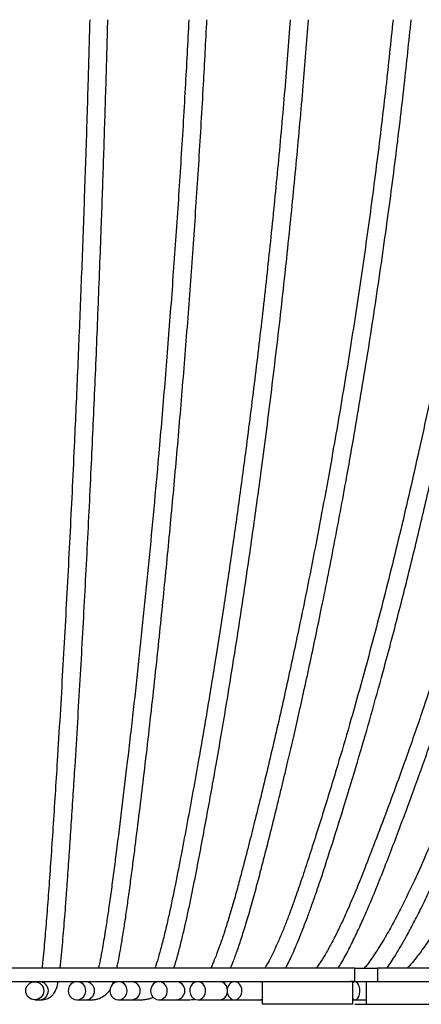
# Model space of a CAD drawing. Header units: millimetres. Extents: x 167 to 2222, y 44 to 1779.
# Tile 166 of 256: x 698 to 876, y 932 to 1367. Entities that reach past the tile are written whole.
import ezdxf

# ---------------------------------------------------------------- set-up
doc = ezdxf.new("R2010")
doc.units = ezdxf.units.MM
doc.layers.add('FORMAT', color=7, linetype='Continuous')
doc.styles.add('SLDTEXTSTYLE0', font='TXT', dxfattribs={"width": 0.605})
doc.dimstyles.new('SLDDIMSTYLE0', dxfattribs={"dimtxt": 18.491895, "dimasz": 2, "dimexe": 0, "dimexo": 0.0625, "dimgap": 4.622974, "dimtad": 1, "dimrnd": 1e-09, "dimzin": 12, "dimdsep": 46, "dimtxsty": 'SLDTEXTSTYLE0', "dimsah": 1, "dimcen": 0.09, "dimadec": 0, "dimazin": 3, "dimtfac": 1, "dimtofl": 0, "dimtmove": 0, "dimatfit": 3, "dimfxl": 1, "dimfrac": 2, "dimtolj": 1, "dimtzin": 12, "dimarcsym": 0})

# ---------------------------------------------------------------- blocks, each defined once
blk = doc.blocks.new('_D_3')
at = {"layer": 'FORMAT'}
for p, q in [((1115.01, 1673.87), (1367.3, 1673.87)), ((1366.31, 1673.87), (1366.31, 931.87)), ((846.56, 931.87), (1367.3, 931.87))]:
    blk.add_line(p, q, dxfattribs=at)
for points in [[(1366.31, 1673.87), (1365.31, 1671.87), (1367.31, 1671.87)], [(1366.31, 931.87), (1367.31, 933.87), (1365.31, 933.87)]]:
    blk.add_solid(points, dxfattribs=at)
at = {"layer": 'FORMAT', "insert": (1341.75, 1268.3), "char_height": 19.05, "attachment_point": 1, "rotation": 90, "style": 'SLDTEXTSTYLE0'}
blk.add_mtext('74 cm', dxfattribs=at)
blk = doc.blocks.new('_D_4')
at = {"layer": 'FORMAT'}
for p, q in [((917.56, 1383.18), (1296.73, 1383.18)), ((1295.74, 931.87), (1295.74, 1383.18)), ((846.56, 931.87), (1296.73, 931.87))]:
    blk.add_line(p, q, dxfattribs=at)
for points in [[(1295.74, 1383.18), (1294.74, 1381.18), (1296.74, 1381.18)], [(1295.74, 931.87), (1296.74, 933.87), (1294.74, 933.87)]]:
    blk.add_solid(points, dxfattribs=at)
at = {"layer": 'FORMAT', "insert": (1271.19, 1122.95), "char_height": 19.05, "attachment_point": 1, "rotation": 90, "style": 'SLDTEXTSTYLE0'}
blk.add_mtext('45 cm', dxfattribs=at)

msp = doc.modelspace()

# ---------------------------------------------------------------- linework, layer by layer
at = {"color": 7, "linetype": 'Continuous', "lineweight": 25}
for p, q in [((846.57, 941.871), (846.57, 947.871)), ((846.57, 947.871), (856.57, 947.871)), ((856.57, 947.871), (856.57, 941.871)), ((906.57, 947.871), (856.57, 947.871)), ((739.32, 940.682), (739.763, 941.871)), ((793.334, 941.921), (790.159, 941.871)), ((805.57, 941.871), (805.57, 931.871)), ((845.57, 931.871), (845.57, 941.871)), ((856.57, 941.871), (846.57, 941.871)), ((851.57, 941.871), (851.57, 931.871)), ((906.57, 941.871), (856.57, 941.871)), ((704.907, 933.871), (706.939, 933.871)), ((723.597, 933.871), (727.431, 933.871)), ((741.972, 933.871), (747.707, 933.871)), ((759.836, 933.871), (767.551, 933.871)), ((777.001, 933.871), (786.7, 933.871)), ((793.274, 933.871), (804.873, 933.871)), ((804.873, 933.871), (805.57, 933.865)), ((821.327, 931.871), (805.57, 931.871)), ((845.57, 931.871), (821.327, 931.871)), ((845.57, 933.871), (846.635, 933.871)), ((846.635, 933.871), (851.57, 933.871)), ((851.57, 931.871), (871.57, 931.871)), ((871.57, 931.871), (891.57, 931.871))]:
    msp.add_line(p, q, dxfattribs=at)
at = {"color": 8, "linetype": 'Continuous', "lineweight": 25}
for p, q in [((804.873, 941.871), (805.57, 941.779)), ((805.57, 933.963), (804.873, 933.871))]:
    msp.add_line(p, q, dxfattribs=at)
at = {"color": 7, "linetype": 'Continuous', "lineweight": 25, "flags": 128}
for points in [[(723.597, 933.871), (724.755, 934.048), (725.809, 934.566), (726.667, 935.377), (727.252, 936.409), (727.513, 937.572), (727.425, 938.761), (726.998, 939.871), (726.268, 940.803), (725.301, 941.475), (724.183, 941.826), (723.012, 941.826), (721.894, 941.475), (720.927, 940.803), (720.197, 939.871), (719.77, 938.761), (719.682, 937.572), (719.943, 936.409), (720.528, 935.377), (721.386, 934.566), (722.44, 934.048), (723.597, 933.871)], [(741.972, 933.871), (743.101, 934.048), (744.131, 934.566), (744.968, 935.377), (745.54, 936.409), (745.794, 937.572), (745.708, 938.761), (745.291, 939.871), (744.579, 940.803), (743.635, 941.475), (742.543, 941.826), (741.4, 941.826), (740.309, 941.475), (739.365, 940.803), (738.652, 939.871), (738.235, 938.761), (738.15, 937.572), (738.404, 936.409), (738.975, 935.377), (739.813, 934.566), (740.842, 934.048), (741.972, 933.871)], [(759.836, 933.871), (760.925, 934.048), (761.916, 934.566), (762.723, 935.377), (763.273, 936.409), (763.518, 937.572), (763.436, 938.761), (763.034, 939.871), (762.348, 940.803), (761.438, 941.475), (760.387, 941.826), (759.286, 941.826), (758.234, 941.475), (757.325, 940.803), (756.639, 939.871), (756.237, 938.761), (756.155, 937.572), (756.399, 936.409), (756.95, 935.377), (757.756, 934.566), (758.748, 934.048), (759.836, 933.871)], [(777.001, 933.871), (778.033, 934.048), (778.973, 934.566), (779.738, 935.377), (780.26, 936.409), (780.492, 937.572), (780.414, 938.761), (780.033, 939.871), (779.382, 940.803), (778.52, 941.475), (777.523, 941.826), (776.48, 941.826), (775.482, 941.475), (774.62, 940.803), (773.97, 939.871), (773.588, 938.761), (773.51, 937.572), (773.743, 936.409), (774.264, 935.377), (775.029, 934.566), (775.969, 934.048), (777.001, 933.871)], [(793.274, 933.871), (794.236, 934.048), (795.112, 934.566), (795.825, 935.377), (796.311, 936.409), (796.528, 937.572), (796.455, 938.761), (796.1, 939.871), (795.493, 940.803), (794.69, 941.475), (793.76, 941.826), (792.788, 941.826), (791.858, 941.475), (791.055, 940.803), (790.449, 939.871), (790.093, 938.761), (790.021, 937.572), (790.237, 936.409), (790.723, 935.377), (791.436, 934.566), (792.312, 934.048), (793.274, 933.871)], [(846.635, 933.871), (847.249, 934.048), (847.808, 934.566), (848.263, 935.377), (848.573, 936.409), (848.711, 937.572), (848.665, 938.761), (848.438, 939.871), (848.051, 940.803), (847.539, 941.475), (846.946, 941.826), (846.325, 941.826), (845.732, 941.475), (845.57, 941.307)], [(805.57, 938.737), (805.507, 937.572), (805.57, 937.005)], [(845.57, 934.435), (846.022, 934.048), (846.635, 933.871)]]:
    msp.add_lwpolyline(points, dxfattribs=at)
at = {"color": 7, "linetype": 'Continuous', "lineweight": 25}
msp.add_circle((704.911, 937.856), 3.986, dxfattribs=at)
at = {"color": 8, "linetype": 'Continuous', "lineweight": 25}
for centre, radius, start, end in [((706.923, 937.871), 4, 270.219, 89.781), ((727.376, 937.871), 4, 270.79041, 89.20959), ((747.581, 937.871), 4.002, 271.8117, 88.1883), ((767.313, 937.871), 4.007, 273.39939, 86.60061), ((786.495, 938.22), 3.656, 9.30205, 86.77785), ((786.527, 937.486), 3.619, 272.74812, 351.17197)]:
    msp.add_arc(centre, radius, start, end, dxfattribs=at)
at = {"color": 7, "linetype": 'Continuous', "lineweight": 25}
for points, knots in [([(1040.379, 1615.846), (1040.738, 1614.666), (1041.717, 1611.451), (1042.958, 1605.594), (1044.174, 1598.661), (1045.153, 1591.602), (1045.921, 1584.715), (1046.525, 1577.593), (1046.97, 1570.039), (1047.248, 1562.062), (1047.378, 1551.976), (1047.232, 1539.695), (1046.661, 1525.455), (1045.735, 1511.192), (1044.536, 1497.238), (1043.132, 1483.614), (1041.12, 1466.417), (1038.384, 1445.56), (1034.795, 1420.81), (1030.74, 1395.828), (1026.181, 1370.758), (1021.193, 1346.041), (1015.893, 1322.111), (1010.932, 1301.453), (1006.462, 1283.906), (1002.582, 1269.315), (998.639, 1255.056), (994.523, 1240.709), (990.107, 1225.865), (985.314, 1210.337), (980.176, 1194.298), (973.872, 1175.34), (966.432, 1153.958), (957.817, 1130.451), (948.948, 1107.403), (939.728, 1084.57), (930.037, 1061.732), (921.973, 1043.673), (915.771, 1030.268), (911.622, 1021.464), (907.365, 1012.579), (903.004, 1003.62), (898.553, 994.582), (894.014, 985.612), (889.451, 977.042), (885.539, 970.184), (882.358, 964.977), (879.917, 961.183), (877.545, 957.712), (875.273, 954.573), (872.986, 951.661), (871.16, 949.372), (869.98, 948.214), (869.63, 947.871)], [0, 0, 0, 0, 0.00529, 0.01440067, 0.0251711, 0.03476765, 0.04407617, 0.0539511, 0.06438443, 0.07537992, 0.08694126, 0.10605471, 0.12610939, 0.14584943, 0.16519741, 0.18414392, 0.20267507, 0.23712739, 0.27165569, 0.30686938, 0.34278354, 0.37830632, 0.41271137, 0.44597695, 0.4680369, 0.48938947, 0.51003663, 0.53093548, 0.55297077, 0.5761429, 0.60045178, 0.62518673, 0.66202103, 0.69808, 0.73357379, 0.76936793, 0.80556679, 0.8423687, 0.85654005, 0.87092813, 0.88552145, 0.90030707, 0.9152722, 0.93042265, 0.9452516, 0.95894878, 0.96627633, 0.97324307, 0.97980452, 0.98589768, 0.9915007, 0.9974824, 1, 1, 1, 1]), ([(860.739, 947.871), (861.403, 948.832), (862.728, 950.751), (864.691, 953.881), (866.79, 957.407), (869.295, 961.827), (872.242, 967.279), (875.616, 973.881), (879.198, 981.297), (882.843, 989.214), (887.566, 999.804), (893.235, 1012.777), (900.125, 1029.023), (907.033, 1045.921), (913.962, 1063.542), (921.3, 1082.913), (928.988, 1104.093), (936.984, 1127.186), (944.622, 1150.326), (952.822, 1176.437), (961.444, 1205.64), (970.303, 1238.028), (978.557, 1270.769), (986.175, 1303.854), (993.065, 1337.077), (999.185, 1370.407), (1004.542, 1403.801), (1009.166, 1437.452), (1012.482, 1465.148), (1014.708, 1486.855), (1016.08, 1502.627), (1017.17, 1518.788), (1017.912, 1535.446), (1018.117, 1551.605), (1018.04, 1563.662), (1017.68, 1569.968), (1017.598, 1571.407)], [0, 0, 0, 0, 0.00602823, 0.01204166, 0.01889315, 0.02685649, 0.03763456, 0.04989166, 0.0636259, 0.07814841, 0.09246281, 0.12000827, 0.14679487, 0.17768232, 0.20775318, 0.2373665, 0.27631682, 0.3145175, 0.35257409, 0.39063543, 0.44230218, 0.49396018, 0.54560421, 0.59724645, 0.64889163, 0.69960185, 0.75025905, 0.80090644, 0.8516777, 0.87479658, 0.89811537, 0.92207315, 0.9466904, 0.97198836, 0.99361257, 1, 1, 1, 1]), ([(1010.036, 1553.256), (1010.049, 1551.822), (1010.095, 1546.469), (1009.889, 1537.283), (1009.389, 1523.596), (1008.438, 1507.99), (1006.985, 1490.492), (1004.66, 1467.523), (1001.281, 1439.15), (996.671, 1405.366), (991.333, 1371.919), (985.255, 1338.768), (978.492, 1306.141), (971.115, 1274.045), (963.188, 1242.469), (954.701, 1211.225), (946.726, 1183.936), (939.471, 1160.489), (933.101, 1140.777), (926.512, 1121.227), (919.706, 1101.838), (912.611, 1082.435), (905.111, 1062.772), (897.923, 1044.744), (891.133, 1028.367), (884.978, 1013.964), (878.867, 1000.008), (873.01, 986.924), (867.97, 976.379), (863.629, 968.039), (859.869, 961.31), (855.766, 954.822), (852.69, 950.159), (850.847, 948.126), (850.615, 947.871)], [0, 0, 0, 0, 0.0064942, 0.024233, 0.0415863, 0.068542, 0.0951536, 0.1213995, 0.1737082, 0.2256156, 0.2775019, 0.3293888, 0.3812607, 0.4321923, 0.483116, 0.5340466, 0.5849802, 0.6180549, 0.6511302, 0.6842079, 0.7172878, 0.750404, 0.7844744, 0.8199415, 0.8455944, 0.871888, 0.8974805, 0.9213096, 0.9434477, 0.9564688, 0.969502, 0.9835425, 0.9979349, 1, 1, 1, 1]), ([(839.104, 947.871), (839.603, 948.655), (841.287, 951.301), (843.873, 956.245), (847.004, 962.547), (851.83, 972.96), (857.983, 987.839), (865.396, 1007.205), (872.63, 1026.614), (879.56, 1046.062), (886.163, 1065.391), (892.027, 1083.278), (897.246, 1099.779), (901.901, 1114.965), (906.444, 1130.256), (910.881, 1145.673), (915.261, 1161.406), (919.737, 1178.051), (924.342, 1195.851), (929.058, 1214.88), (933.028, 1231.67), (936.189, 1245.564), (938.48, 1255.92), (940.498, 1265.283), (942.207, 1273.401), (943.662, 1280.459), (944.928, 1286.715), (946.128, 1292.751), (947.352, 1299.019), (948.677, 1305.938), (950.157, 1313.854), (951.786, 1322.807), (954.363, 1337.441), (957.629, 1357.211), (961.294, 1381.573), (964.489, 1405.303), (966.59, 1422.087), (967.567, 1431.005), (967.695, 1432.18)], [0, 0, 0, 0, 0.0063461, 0.0214045, 0.0369599, 0.0524291, 0.095495, 0.1386226, 0.1818055, 0.2242888, 0.2660224, 0.3070257, 0.3389822, 0.3709463, 0.4029184, 0.4348964, 0.467033, 0.5003541, 0.5373242, 0.5758428, 0.6158777, 0.6385397, 0.6591634, 0.67775, 0.6943003, 0.7073713, 0.7195634, 0.7312884, 0.7429913, 0.7564846, 0.7719616, 0.7894222, 0.8088666, 0.8573333, 0.9041674, 0.9493416, 0.9933224, 1, 1, 1, 1]), ([(955.013, 1395.033), (954.126, 1388.595), (952.704, 1378.288), (950.566, 1364.123), (948.724, 1352.42), (946.78, 1340.64), (944.812, 1329.226), (942.919, 1318.669), (941.196, 1309.384), (939.669, 1301.378), (938.272, 1294.224), (936.91, 1287.386), (935.453, 1280.221), (933.824, 1272.376), (931.962, 1263.609), (929.833, 1253.83), (927.334, 1242.659), (924.519, 1230.445), (921.476, 1217.654), (918.404, 1205.125), (915.339, 1192.979), (911.473, 1178.073), (906.776, 1160.613), (901.141, 1140.572), (895.388, 1120.958), (889.449, 1101.517), (883.287, 1082.156), (876.848, 1062.757), (870.77, 1045.22), (865.122, 1029.527), (860.004, 1015.712), (854.759, 1001.907), (849.427, 988.132), (844.93, 977.241), (841.314, 969.194), (838.737, 963.801), (836.087, 958.627), (833.466, 953.981), (831.275, 950.371), (829.959, 948.543), (829.475, 947.871)], [0, 0, 0, 0, 0.0395234, 0.0632824, 0.0874299, 0.1119641, 0.1364465, 0.1585637, 0.1779783, 0.1946914, 0.2089135, 0.2230791, 0.2378912, 0.254274, 0.2728683, 0.2936746, 0.3166936, 0.3444055, 0.3722086, 0.3993037, 0.4256904, 0.4513684, 0.4968768, 0.5407034, 0.5844727, 0.6282436, 0.6720436, 0.7164905, 0.7618749, 0.794197, 0.8269375, 0.859903, 0.8929483, 0.9261478, 0.94007, 0.9540747, 0.9681502, 0.9815516, 0.9932194, 1, 1, 1, 1]), ([(729.236, 1367.182), (728.978, 1357.669), (728.415, 1336.962), (727.418, 1305.647), (726.284, 1273.174), (725.061, 1241.236), (723.751, 1209.634), (722.519, 1182.038), (721.398, 1158.329), (720.413, 1138.399), (719.395, 1118.636), (718.343, 1099.033), (717.245, 1079.399), (716.083, 1059.486), (714.97, 1041.223), (713.919, 1024.649), (712.972, 1010.165), (712.038, 996.222), (711.146, 983.271), (710.408, 973.343), (709.817, 965.999), (709.364, 960.675), (708.884, 955.422), (708.456, 951.024), (708.187, 948.686), (708.093, 947.871)], [0, 0, 0, 0, 0.0624786, 0.1359948, 0.2081879, 0.280373, 0.3525691, 0.4247764, 0.4716665, 0.5185554, 0.5654422, 0.6123243, 0.6592917, 0.7077198, 0.7580959, 0.7945207, 0.831777, 0.8674663, 0.9005818, 0.931242, 0.9456928, 0.9602061, 0.9755598, 0.9914819, 1, 1, 1, 1]), ([(716.116, 947.871), (716.123, 947.928), (716.364, 949.71), (716.741, 953.679), (717.281, 959.354), (717.762, 965.02), (718.223, 970.723), (718.679, 976.697), (719.141, 983.025), (719.706, 991.072), (720.379, 1001.013), (721.164, 1012.808), (721.952, 1024.923), (722.876, 1039.48), (723.902, 1056.239), (725.012, 1075.141), (726.062, 1093.75), (727.068, 1112.284), (728.043, 1130.942), (728.988, 1149.751), (730.156, 1173.973), (731.509, 1203.776), (732.997, 1239.353), (734.265, 1272.545), (735.339, 1303.225), (736.233, 1331.32), (736.866, 1352.65), (737.174, 1364.675), (737.238, 1367.182)], [0, 0, 0, 0, 0.0005654, 0.0174663, 0.0337002, 0.049045, 0.0642169, 0.0800507, 0.096564, 0.1137757, 0.1422802, 0.1726108, 0.2035842, 0.2339166, 0.2819266, 0.3282084, 0.3729684, 0.4174985, 0.4620359, 0.5065787, 0.5511242, 0.6327905, 0.7144438, 0.7960801, 0.8585621, 0.9210482, 0.9835373, 1, 1, 1, 1]), ([(773.06, 1367.182), (772.538, 1357.067), (771.44, 1335.797), (769.516, 1303.964), (767.372, 1271.608), (765.063, 1239.785), (762.591, 1208.296), (760.172, 1179.675), (757.852, 1153.845), (755.666, 1130.715), (753.387, 1107.73), (751.005, 1084.822), (748.501, 1061.906), (745.99, 1040.04), (743.458, 1019.041), (741.45, 1003.013), (739.889, 990.831), (738.828, 982.817), (737.777, 975.255), (736.815, 968.748), (735.966, 963.348), (735.233, 958.945), (734.643, 955.622), (734.166, 953.08), (733.748, 950.969), (733.385, 949.188), (733.146, 948.161), (733.079, 947.871)], [0, 0, 0, 0, 0.0664896, 0.1398082, 0.2118049, 0.2837983, 0.3558035, 0.4278173, 0.4823739, 0.5369255, 0.5915526, 0.6466982, 0.7024382, 0.7590689, 0.8086069, 0.860053, 0.8807557, 0.9017539, 0.9219602, 0.9401528, 0.9540226, 0.9664424, 0.9773153, 0.9829685, 0.9891463, 0.9969353, 1, 1, 1, 1]), ([(741.275, 947.871), (741.331, 948.123), (741.567, 949.188), (741.926, 951.032), (742.377, 953.409), (742.819, 955.879), (743.292, 958.637), (743.795, 961.687), (744.463, 965.886), (745.304, 971.439), (746.314, 978.515), (747.344, 986.131), (748.365, 993.986), (749.671, 1004.247), (751.241, 1016.81), (753.15, 1032.533), (755.066, 1048.892), (756.996, 1066.003), (759.328, 1087.449), (762.013, 1113.424), (764.993, 1144.125), (767.829, 1175.313), (770.52, 1207.071), (773.058, 1239.39), (775.424, 1272.061), (777.603, 1305.084), (779.506, 1336.774), (780.575, 1357.602), (781.067, 1367.182)], [0, 0, 0, 0, 0.0023599, 0.0099792, 0.0164406, 0.0235609, 0.0313945, 0.0399184, 0.0491024, 0.0660665, 0.0848939, 0.105203, 0.1253818, 0.145283, 0.1835943, 0.2208379, 0.2637403, 0.3056507, 0.3472375, 0.4207112, 0.4935233, 0.5663284, 0.6404523, 0.7145647, 0.7886609, 0.8627593, 0.936869, 1, 1, 1, 1]), ([(817.955, 1367.182), (817.153, 1356.831), (815.489, 1335.361), (812.592, 1303.366), (809.387, 1271.116), (805.938, 1239.395), (802.248, 1208.009), (798.638, 1179.481), (795.175, 1153.732), (791.916, 1130.686), (788.529, 1107.866), (785.001, 1085.19), (781.295, 1062.502), (777.911, 1042.793), (774.907, 1026.006), (772.365, 1012.204), (769.776, 998.473), (767.152, 984.88), (764.856, 973.847), (762.907, 965.326), (761.399, 959.179), (759.907, 953.713), (758.79, 949.91), (758.195, 948.241), (758.063, 947.871)], [0, 0, 0, 0, 0.0679871, 0.1410175, 0.2127306, 0.2844363, 0.3561534, 0.4278777, 0.4822151, 0.5365519, 0.5908866, 0.6452221, 0.7002413, 0.756573, 0.7910006, 0.8258423, 0.8606856, 0.8953847, 0.9300548, 0.9474463, 0.9649124, 0.9816123, 0.9959181, 1, 1, 1, 1]), ([(766.482, 947.871), (766.661, 948.416), (767.366, 950.571), (768.499, 954.748), (769.925, 960.342), (771.779, 968.176), (773.967, 978.241), (777.091, 993.971), (780.736, 1013.329), (785.067, 1037.166), (789.34, 1062.07), (793.539, 1087.934), (797.522, 1113.837), (801.33, 1139.961), (805.348, 1169.101), (809.504, 1201.356), (813.711, 1236.823), (817.47, 1271.433), (820.791, 1305.133), (823.618, 1336.597), (825.219, 1357.406), (825.971, 1367.182)], [0, 0, 0, 0, 0.0050651, 0.0200015, 0.0362067, 0.0524798, 0.0843758, 0.1163521, 0.174065, 0.2317832, 0.2961136, 0.3588953, 0.4211061, 0.4833349, 0.5455736, 0.6270783, 0.7085669, 0.7900371, 0.8627824, 0.9355303, 1, 1, 1, 1]), ([(863.399, 1367.182), (862.37, 1357.27), (860.187, 1336.223), (856.351, 1304.633), (852.05, 1272.34), (847.418, 1240.579), (842.46, 1209.151), (837.822, 1181.84), (833.631, 1158.525), (829.986, 1139.095), (826.193, 1119.69), (822.715, 1102.602), (819.574, 1087.682), (816.812, 1074.915), (813.925, 1061.94), (810.946, 1048.932), (807.917, 1036.083), (804.95, 1023.853), (802.136, 1012.52), (799.846, 1003.474), (797.96, 996.11), (796.329, 989.834), (794.489, 982.948), (792.591, 976.153), (790.652, 969.587), (788.776, 963.637), (786.915, 958.153), (785.198, 953.556), (783.838, 950.185), (783.038, 948.472), (782.758, 947.871)], [0, 0, 0, 0, 0.0650864, 0.1381904, 0.2099718, 0.2817467, 0.3535312, 0.4253241, 0.4710123, 0.5166992, 0.562384, 0.609032, 0.6392783, 0.6702413, 0.7019248, 0.734333, 0.766252, 0.7975075, 0.8260377, 0.8518241, 0.8662122, 0.8821679, 0.8999284, 0.9195134, 0.9355923, 0.95264, 0.968516, 0.9822768, 0.9937869, 1, 1, 1, 1]), ([(791.517, 947.871), (791.791, 948.508), (792.744, 950.725), (794.298, 955.022), (796.302, 960.929), (798.408, 967.621), (800.603, 975.062), (802.793, 982.963), (804.901, 990.928), (806.96, 998.93), (808.944, 1006.735), (810.829, 1014.265), (812.495, 1021.006), (813.959, 1027.012), (815.312, 1032.626), (816.937, 1039.452), (818.936, 1047.995), (821.338, 1058.486), (823.885, 1069.878), (826.533, 1082.026), (829.205, 1094.61), (832.987, 1112.906), (837.697, 1136.702), (843.526, 1168.036), (849.299, 1201.355), (854.977, 1236.96), (860.048, 1271.706), (864.526, 1305.539), (868.31, 1336.911), (870.444, 1357.584), (871.435, 1367.182)], [0, 0, 0, 0, 0.0059276, 0.020622, 0.03725, 0.0556479, 0.0754013, 0.0967554, 0.1175474, 0.1368691, 0.157981, 0.1770352, 0.1940265, 0.2089518, 0.2222972, 0.236196, 0.2600511, 0.2859584, 0.3139208, 0.3439399, 0.3748533, 0.4054321, 0.4761878, 0.5452384, 0.627062, 0.7088693, 0.7906571, 0.8636847, 0.9367124, 1, 1, 1, 1]), ([(908.241, 1367.182), (906.88, 1356.805), (904.058, 1335.274), (899.137, 1303.191), (893.695, 1270.85), (887.837, 1239.043), (881.569, 1207.571), (875.858, 1180.932), (870.889, 1158.98), (866.8, 1141.588), (862.587, 1124.324), (858.252, 1107.19), (853.776, 1090.119), (849.087, 1072.881), (844.107, 1055.251), (839.569, 1039.816), (835.577, 1026.67), (832.265, 1015.998), (828.962, 1005.564), (825.781, 995.657), (822.773, 986.515), (819.899, 978.186), (817.374, 971.3), (815.122, 965.549), (813.085, 960.635), (810.904, 955.786), (808.768, 951.379), (807.337, 948.938), (806.711, 947.871)], [0, 0, 0, 0, 0.06810426, 0.14129103, 0.2131551, 0.28501223, 0.35688073, 0.42875275, 0.46958929, 0.51042537, 0.55126221, 0.59209883, 0.63293803, 0.6743061, 0.71741425, 0.7623201, 0.78878046, 0.81579921, 0.84268317, 0.86783134, 0.89119516, 0.91282055, 0.93274964, 0.94604066, 0.95983652, 0.97409145, 0.98866606, 1, 1, 1, 1]), ([(815.918, 947.871), (816.256, 948.512), (817.097, 950.103), (818.262, 952.592), (819.366, 955.043), (820.338, 957.291), (821.344, 959.687), (822.559, 962.665), (823.975, 966.252), (825.585, 970.485), (827.374, 975.38), (829.307, 980.886), (832.474, 990.254), (836.669, 1003.273), (842.13, 1020.621), (847.607, 1038.693), (853.089, 1057.56), (858.884, 1078.326), (864.955, 1101.112), (871.261, 1126.029), (877.275, 1151.044), (883.508, 1178.412), (889.879, 1208.234), (896.28, 1240.58), (902.245, 1273.277), (907.732, 1306.324), (912.463, 1337.612), (915.099, 1358.023), (916.282, 1367.182)], [0, 0, 0, 0, 0.00586228, 0.01455775, 0.02153386, 0.02677349, 0.03347776, 0.04166603, 0.05147263, 0.06288412, 0.07589117, 0.09049012, 0.10616965, 0.14863358, 0.19004265, 0.23793756, 0.28441082, 0.33019162, 0.39062138, 0.45009201, 0.50932592, 0.56856459, 0.64279054, 0.71700322, 0.79119753, 0.86539305, 0.93959681, 1, 1, 1, 1]), ([(846.57, 947.871), (846.306, 947.871), (845.794, 947.871), (844.572, 947.871), (843.002, 947.871), (841.045, 947.871), (838.701, 947.871), (836.021, 947.871), (833.044, 947.871), (829.815, 947.871), (826.29, 947.871), (822.488, 947.871), (818.099, 947.871), (813.045, 947.871), (807.245, 947.871), (801.19, 947.871), (794.93, 947.871), (788.507, 947.871), (781.958, 947.871), (774.948, 947.871), (767.416, 947.871), (759.319, 947.871), (751.062, 947.871), (742.65, 947.871), (734.136, 947.871), (726.516, 947.871), (719.903, 947.871), (714.378, 947.871), (709.081, 947.871), (704.115, 947.871), (699.602, 947.871), (695.469, 947.871), (692.858, 947.871), (691.57, 947.871)], [0, 0, 0, 0, 0.0640315, 0.1239268, 0.180004, 0.2325544, 0.2818423, 0.3281054, 0.3691474, 0.4078523, 0.4443669, 0.4788238, 0.5113434, 0.5501929, 0.5863078, 0.6199156, 0.6512544, 0.6805804, 0.7081667, 0.7343113, 0.7633999, 0.7914021, 0.8187006, 0.845582, 0.8721417, 0.8982737, 0.915476, 0.9321624, 0.9481133, 0.9630571, 0.9766488, 0.9884813, 1, 1, 1, 1]), ([(846.57, 941.871), (846.306, 941.871), (845.794, 941.871), (844.572, 941.871), (843.002, 941.871), (841.045, 941.871), (838.701, 941.871), (836.021, 941.871), (833.044, 941.871), (829.815, 941.871), (826.29, 941.871), (822.488, 941.871), (818.099, 941.871), (813.045, 941.871), (807.245, 941.871), (801.19, 941.871), (794.93, 941.871), (788.507, 941.871), (781.958, 941.871), (774.948, 941.871), (767.416, 941.871), (759.319, 941.871), (751.062, 941.871), (742.65, 941.871), (734.136, 941.871), (726.516, 941.871), (719.903, 941.871), (714.378, 941.871), (709.081, 941.871), (704.115, 941.871), (699.602, 941.871), (695.469, 941.871), (692.858, 941.871), (691.57, 941.871)], [0, 0, 0, 0, 0.0640315, 0.1239268, 0.180004, 0.2325544, 0.2818423, 0.3281054, 0.3691474, 0.4078523, 0.4443669, 0.4788238, 0.5113434, 0.5501929, 0.5863078, 0.6199156, 0.6512544, 0.6805804, 0.7081667, 0.7343113, 0.7633999, 0.7914021, 0.8187006, 0.845582, 0.8721417, 0.8982737, 0.915476, 0.9321624, 0.9481133, 0.9630571, 0.9766488, 0.9884813, 1, 1, 1, 1]), ([(706.939, 933.871), (707.422, 933.875), (708.353, 933.884), (709.608, 934.059), (710.676, 934.395), (711.544, 934.852), (712.222, 935.363), (712.724, 935.85), (713.095, 936.281), (713.507, 936.828), (713.935, 937.51), (714.444, 938.553), (714.899, 939.902), (715.15, 941.28), (715.257, 941.871)], [0, 0, 0, 0, 0.13937554, 0.26865013, 0.38315347, 0.48013308, 0.55828432, 0.61732215, 0.6575517, 0.68694498, 0.75616639, 0.83802741, 0.93055719, 1, 1, 1, 1]), ([(846.576, 941.913), (845.285, 941.896), (842.221, 941.857), (839.128, 941.866), (837.338, 941.871)], [0, 0, 0, 0, 0.4213446, 1, 1, 1, 1]), ([(727.431, 933.871), (727.999, 933.86), (729.092, 933.84), (730.688, 933.868), (732.143, 934.071), (733.422, 934.442), (734.508, 934.93), (735.636, 935.611), (736.729, 936.518), (737.722, 937.535), (738.139, 938.273), (738.256, 938.482)], [0, 0, 0, 0, 0.1749323, 0.3367383, 0.4789334, 0.5980499, 0.6926175, 0.7661884, 0.8683914, 0.9627863, 1, 1, 1, 1]), ([(747.707, 933.871), (748.477, 933.86), (749.97, 933.838), (752.141, 933.849), (754.138, 934.045), (755.85, 934.381), (756.922, 934.775), (757.379, 934.943)], [0, 0, 0, 0, 0.2461778, 0.4778465, 0.6860767, 0.8658428, 1, 1, 1, 1]), ([(767.551, 933.871), (768.735, 933.858), (771.003, 933.834), (773.787, 933.83), (775.403, 934.034), (775.921, 934.099)], [0, 0, 0, 0, 0.4259769, 0.8160713, 1, 1, 1, 1]), ([(786.7, 933.871), (787.845, 933.863), (790.071, 933.848), (792.436, 933.803), (793.661, 933.864), (793.801, 933.871)], [0, 0, 0, 0, 0.4837564, 0.9407654, 1, 1, 1, 1])]:
    msp.add_open_spline(points, degree=3, knots=knots, dxfattribs=at)

# ---------------------------------------------------------------- dimensions: what is measured, and where the dimension line sits
at = {"layer": 'FORMAT'}
for base, p1, p2, text, picture, middle in [((1366.305, 931.871), (1114.019, 1673.871), (845.57, 931.871), '74 cm', '_D_3', (1366.305, 1302.871)), ((1295.743, 1383.182), (845.57, 931.871), (916.57, 1383.182), '45 cm', '_D_4', (1295.743, 1157.527))]:
    dim = msp.add_linear_dim(base=base, p1=p1, p2=p2, angle=90, text=text, dimstyle='SLDDIMSTYLE0', dxfattribs=at)
    dim.commit()
    dim.dimension.update_dxf_attribs({"geometry": picture, "text_midpoint": middle, "dimtype": 160})

doc.saveas('drawing.dxf')
